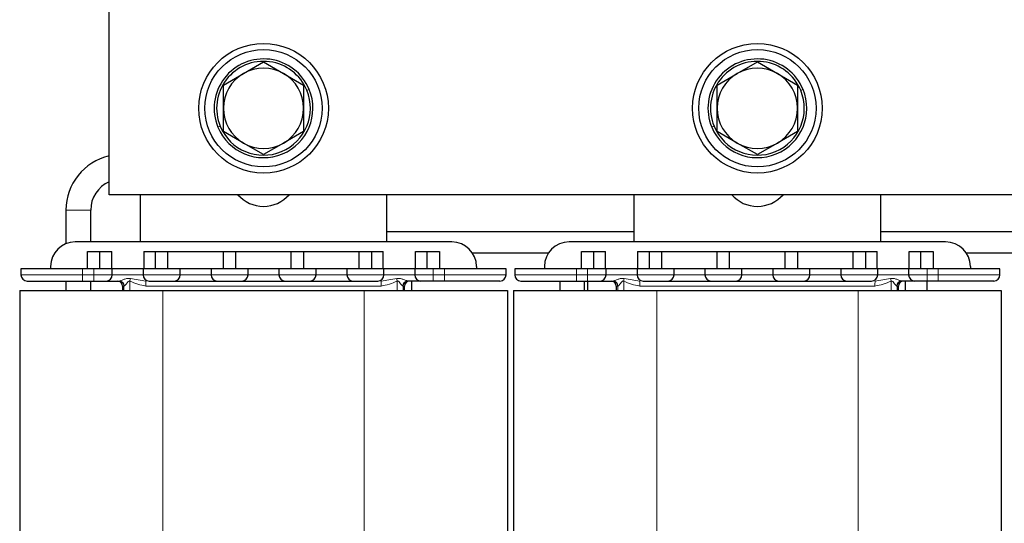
# Model space of a CAD drawing. Header units: millimetres. Extents: x 5 to 418, y -47 to 292.
# Tile 12 of 46: x 61 to 114, y 215 to 242. Entities that reach past the tile are written whole.
import ezdxf

# ---------------------------------------------------------------- set-up
doc = ezdxf.new("R2010")
doc.units = ezdxf.units.MM
doc.layers.add('SLD-0', color=7, linetype='Continuous')
doc.styles.add('SLDTEXTSTYLE0', font='TXT', dxfattribs={"width": 0.605})
doc.dimstyles.new('SLDDIMSTYLE0', dxfattribs={"dimtxt": 3.5, "dimasz": 3.302, "dimexe": 0, "dimexo": 0.0625, "dimgap": 0.875, "dimtad": 1, "dimlfac": 3, "dimrnd": 1e-09, "dimzin": 12, "dimdsep": 46, "dimtxsty": 'SLDTEXTSTYLE0', "dimsah": 1, "dimcen": 0.09, "dimadec": 0, "dimazin": 3, "dimtfac": 1, "dimtofl": 0, "dimtmove": 0, "dimatfit": 3, "dimfxl": 1, "dimfrac": 2, "dimtolj": 1, "dimtzin": 12, "dimarcsym": 0})

# ---------------------------------------------------------------- blocks, each defined once
blk = doc.blocks.new('_D_1')
at = {"layer": 'SLD-0'}
for p, q in [((112.587, 262.205), (157.822, 262.205)), ((156.822, 262.205), (156.822, 171.038)), ((149.187, 171.038), (157.822, 171.038))]:
    blk.add_line(p, q, dxfattribs=at)
for points in [[(156.822, 262.205), (156.314, 258.903), (157.33, 258.903)], [(156.822, 171.038), (157.33, 174.34), (156.314, 174.34)]]:
    blk.add_solid(points, dxfattribs=at)
at = {"layer": 'SLD-0', "insert": (152.311, 210.606), "char_height": 3.5, "attachment_point": 1, "rotation": 90, "style": 'SLDTEXTSTYLE0'}
blk.add_mtext('273,5', dxfattribs=at)

msp = doc.modelspace()

# ---------------------------------------------------------------- linework, layer by layer
at = {"color": 7, "linetype": 'Continuous', "lineweight": 25}
for p, q in [((65.6871, 232.5047), (65.6871, 245.1714)), ((72.9371, 239.0478), (74.0205, 239.6733)), ((74.0204, 239.6733), (75.1038, 239.0478)), ((99.6038, 239.0478), (100.6871, 239.6732)), ((100.6871, 239.6732), (101.7705, 239.0478)), ((71.8537, 238.4223), (72.9371, 239.0478)), ((75.1038, 239.0478), (76.1872, 238.4223)), ((98.5205, 238.4223), (99.6038, 239.0478)), ((101.7705, 239.0478), (102.8538, 238.4223)), ((71.8538, 237.1714), (71.8538, 238.4223)), ((76.1871, 238.4223), (76.1871, 237.1714)), ((98.5205, 237.1714), (98.5205, 238.4223)), ((102.8538, 238.4223), (102.8538, 237.1714)), ((71.8538, 235.9204), (71.8538, 237.1714)), ((76.1871, 237.1714), (76.1871, 235.9204)), ((98.5205, 235.9204), (98.5205, 237.1714)), ((102.8538, 237.1714), (102.8538, 235.9204)), ((72.9371, 235.295), (71.8537, 235.9205)), ((76.1872, 235.9205), (75.1038, 235.295)), ((99.6038, 235.295), (98.5205, 235.9204)), ((102.8538, 235.9204), (101.7705, 235.295)), ((74.0205, 234.6695), (72.9371, 235.295)), ((75.1038, 235.295), (74.0204, 234.6695)), ((100.6871, 234.6695), (99.6038, 235.295)), ((101.7705, 235.295), (100.6871, 234.6695)), ((135.6871, 232.5047), (65.6871, 232.5047)), ((67.3538, 232.5047), (67.3538, 229.9547)), ((80.6871, 229.9547), (80.6871, 232.5047)), ((94.0205, 232.5047), (94.0205, 229.9547)), ((107.3538, 229.9547), (107.3538, 232.5047)), ((63.3538, 231.6714), (63.3538, 229.8574)), ((64.6871, 229.9547), (64.6871, 231.6714)), ((94.0205, 230.5047), (80.6871, 230.5047)), ((120.6871, 230.5047), (107.3538, 230.5047)), ((84.1871, 229.9547), (63.8538, 229.9547)), ((110.8538, 229.9547), (90.5205, 229.9547)), ((64.5205, 228.5047), (64.5205, 229.438)), ((64.5205, 229.438), (65.1871, 229.438)), ((65.1871, 228.5047), (65.1871, 229.438)), ((65.1871, 229.438), (65.8205, 229.438)), ((65.8205, 228.5047), (65.8205, 229.438)), ((67.5538, 229.438), (67.5538, 228.5047)), ((67.5538, 229.438), (68.1871, 229.438)), ((68.1871, 229.438), (68.8538, 229.438)), ((68.1871, 228.5047), (68.1871, 229.438)), ((68.8538, 228.5047), (68.8538, 229.438)), ((68.8538, 229.438), (71.8538, 229.438)), ((71.8538, 228.5047), (71.8538, 229.438)), ((71.8538, 229.438), (72.5205, 229.438)), ((72.5205, 228.5047), (72.5205, 229.438)), ((72.5205, 229.438), (75.5205, 229.438)), ((75.5205, 228.5047), (75.5205, 229.438)), ((75.5205, 229.438), (76.1871, 229.438)), ((76.1871, 229.438), (76.1871, 228.5047)), ((76.1871, 229.438), (79.1871, 229.438)), ((79.1871, 228.5047), (79.1871, 229.438)), ((79.1871, 229.438), (79.8538, 229.438)), ((79.8538, 229.438), (79.8538, 228.5047)), ((79.8538, 229.438), (80.4871, 229.438)), ((80.4871, 228.5047), (80.4871, 229.438)), ((82.2205, 229.438), (82.8538, 229.438)), ((82.2205, 228.5047), (82.2205, 229.438)), ((82.8538, 229.438), (83.5205, 229.438)), ((82.8538, 228.5047), (82.8538, 229.438)), ((83.5205, 229.438), (83.5205, 228.5047)), ((89.3961, 229.338), (85.3115, 229.338)), ((91.1871, 229.438), (91.8538, 229.438)), ((91.1871, 228.5047), (91.1871, 229.438)), ((91.8538, 228.5047), (91.8538, 229.438)), ((91.8538, 229.438), (92.4871, 229.438)), ((92.4871, 228.5047), (92.4871, 229.438)), ((94.2205, 229.438), (94.2205, 228.5047)), ((94.2205, 229.438), (94.8538, 229.438)), ((94.8538, 229.438), (95.5205, 229.438)), ((94.8538, 228.5047), (94.8538, 229.438)), ((95.5205, 228.5047), (95.5205, 229.438)), ((95.5205, 229.438), (98.5205, 229.438)), ((98.5205, 229.438), (99.1871, 229.438)), ((98.5205, 228.5047), (98.5205, 229.438)), ((99.1871, 228.5047), (99.1871, 229.438)), ((99.1871, 229.438), (102.1871, 229.438)), ((102.1871, 229.438), (102.8538, 229.438)), ((102.1871, 228.5047), (102.1871, 229.438)), ((102.8538, 229.438), (102.8538, 228.5047)), ((102.8538, 229.438), (105.8538, 229.438)), ((105.8538, 228.5047), (105.8538, 229.438)), ((105.8538, 229.438), (106.5205, 229.438)), ((106.5205, 229.438), (106.5205, 228.5047)), ((106.5205, 229.438), (107.1538, 229.438)), ((107.1538, 228.5047), (107.1538, 229.438)), ((108.8871, 229.438), (109.5205, 229.438)), ((108.8871, 228.5047), (108.8871, 229.438)), ((109.5205, 229.438), (110.1871, 229.438)), ((109.5205, 228.5047), (109.5205, 229.438)), ((110.1871, 229.438), (110.1871, 228.5047)), ((116.0628, 229.338), (111.9782, 229.338)), ((62.5205, 228.6214), (62.5205, 228.5047)), ((85.5205, 228.6214), (85.5205, 228.5047)), ((89.1871, 228.6214), (89.1871, 228.5047)), ((112.1871, 228.6214), (112.1871, 228.5047)), ((60.9205, 228.5047), (60.9205, 228.1714)), ((64.2538, 228.5047), (60.9205, 228.5047)), ((64.8538, 228.5047), (64.2538, 228.5047)), ((65.8538, 228.5047), (64.8538, 228.5047)), ((65.8538, 228.1714), (65.8538, 228.5047)), ((67.5205, 228.5047), (65.8538, 228.5047)), ((67.5205, 228.5047), (67.5205, 228.1714)), ((69.5205, 228.5047), (67.5205, 228.5047)), ((69.5205, 228.1714), (69.5205, 228.5047)), ((71.1871, 228.5047), (69.5205, 228.5047)), ((71.1871, 228.5047), (71.1871, 228.1714)), ((73.1871, 228.5047), (71.1871, 228.5047)), ((73.1871, 228.1714), (73.1871, 228.5047)), ((74.8538, 228.5047), (73.1871, 228.5047)), ((74.8538, 228.5047), (74.8538, 228.1714)), ((76.8538, 228.5047), (74.8538, 228.5047)), ((76.8538, 228.1714), (76.8538, 228.5047)), ((78.5205, 228.5047), (76.8538, 228.5047)), ((78.5205, 228.5047), (78.5205, 228.1714)), ((80.5205, 228.5047), (78.5205, 228.5047)), ((80.5205, 228.1714), (80.5205, 228.5047)), ((82.1871, 228.5047), (80.5205, 228.5047)), ((82.1871, 228.5047), (82.1871, 228.1714)), ((83.1871, 228.5047), (82.1871, 228.5047)), ((83.7871, 228.5047), (83.1871, 228.5047)), ((87.1205, 228.5047), (83.7871, 228.5047)), ((87.1205, 228.1714), (87.1205, 228.5047)), ((87.5871, 228.5047), (87.5871, 228.1714)), ((90.9205, 228.5047), (87.5871, 228.5047)), ((91.5205, 228.5047), (90.9205, 228.5047)), ((92.5205, 228.5047), (91.5205, 228.5047)), ((92.5205, 228.1714), (92.5205, 228.5047)), ((94.1871, 228.5047), (92.5205, 228.5047)), ((94.1871, 228.5047), (94.1871, 228.1714)), ((96.1871, 228.5047), (94.1871, 228.5047)), ((96.1871, 228.1714), (96.1871, 228.5047)), ((97.8538, 228.5047), (96.1871, 228.5047)), ((97.8538, 228.5047), (97.8538, 228.1714)), ((99.8538, 228.5047), (97.8538, 228.5047)), ((99.8538, 228.1714), (99.8538, 228.5047)), ((101.5205, 228.5047), (99.8538, 228.5047)), ((101.5205, 228.5047), (101.5205, 228.1714)), ((103.5205, 228.5047), (101.5205, 228.5047)), ((103.5205, 228.1714), (103.5205, 228.5047)), ((105.1871, 228.5047), (103.5205, 228.5047)), ((105.1871, 228.5047), (105.1871, 228.1714)), ((107.1871, 228.5047), (105.1871, 228.5047)), ((107.1871, 228.1714), (107.1871, 228.5047)), ((108.8538, 228.5047), (107.1871, 228.5047)), ((108.8538, 228.5047), (108.8538, 228.1714)), ((109.8538, 228.5047), (108.8538, 228.5047)), ((110.4538, 228.5047), (109.8538, 228.5047)), ((113.7871, 228.5047), (110.4538, 228.5047)), ((113.7871, 228.1714), (113.7871, 228.5047)), ((63.3538, 227.838), (63.3538, 227.338)), ((64.2538, 227.838), (64.8538, 227.838)), ((64.6871, 227.338), (64.6871, 227.838)), ((66.4038, 227.5714), (66.4038, 227.338)), ((81.6371, 227.338), (81.6371, 227.5714)), ((82.0205, 227.338), (82.0205, 227.838)), ((83.7871, 227.838), (83.1871, 227.838)), ((90.0205, 227.838), (90.0205, 227.338)), ((90.9205, 227.838), (91.5205, 227.838)), ((91.3538, 227.338), (91.3538, 227.838)), ((91.5205, 227.838), (91.5205, 227.338)), ((93.0705, 227.5714), (93.0705, 227.338)), ((108.3038, 227.338), (108.3038, 227.5714)), ((108.6871, 227.338), (108.6871, 227.838)), ((109.8538, 227.338), (109.8538, 227.838)), ((110.4538, 227.838), (109.8538, 227.838)), ((60.8538, 227.338), (60.8538, 190.1714)), ((60.8538, 227.338), (68.5871, 227.338)), ((68.5871, 227.338), (79.4538, 227.338)), ((79.4538, 227.338), (87.1871, 227.338)), ((87.1871, 227.338), (87.1871, 190.1714)), ((87.5205, 227.338), (87.5205, 190.1714)), ((87.5205, 227.338), (95.2538, 227.338)), ((95.2538, 227.338), (106.1205, 227.338)), ((106.1205, 227.338), (113.8538, 227.338)), ((113.8538, 227.338), (113.8538, 190.1714))]:
    msp.add_line(p, q, dxfattribs=at)
at = {"color": 7, "linetype": 'Continuous', "lineweight": 18}
for p, q in [((76.3606, 238.1418), (76.4838, 238.1928)), ((103.0273, 238.1418), (103.1504, 238.1928)), ((71.6804, 236.201), (71.5572, 236.1499)), ((98.347, 236.201), (98.2239, 236.1499)), ((63.3538, 231.6714), (64.6871, 231.6714)), ((60.9205, 228.1714), (64.2538, 228.1714)), ((64.2538, 228.1714), (64.2538, 228.5047)), ((64.2538, 227.838), (64.2538, 228.1714)), ((64.8538, 228.1714), (64.2538, 228.1714)), ((64.8538, 228.5047), (64.8538, 228.1714)), ((64.8538, 228.1714), (65.8538, 228.1714)), ((64.8538, 227.838), (64.8538, 228.1714)), ((67.5205, 228.1714), (65.8538, 228.1714)), ((67.5205, 228.1714), (69.5205, 228.1714)), ((71.1871, 228.1714), (69.5205, 228.1714)), ((71.1871, 228.1714), (73.1871, 228.1714)), ((74.8538, 228.1714), (73.1871, 228.1714)), ((74.8538, 228.1714), (76.8538, 228.1714)), ((78.5205, 228.1714), (76.8538, 228.1714)), ((78.5205, 228.1714), (80.5205, 228.1714)), ((82.1871, 228.1714), (80.5205, 228.1714)), ((82.1871, 228.1714), (83.1871, 228.1714)), ((83.1871, 228.1714), (83.1871, 228.5047)), ((83.1871, 227.838), (83.1871, 228.1714)), ((83.7871, 228.1714), (83.1871, 228.1714)), ((83.7871, 228.5047), (83.7871, 228.1714)), ((83.7871, 227.838), (83.7871, 228.1714)), ((83.7871, 228.1714), (87.1205, 228.1714)), ((87.5871, 228.1714), (90.9205, 228.1714)), ((90.9205, 228.1714), (90.9205, 228.5047)), ((90.9205, 227.838), (90.9205, 228.1714)), ((91.5205, 228.1714), (90.9205, 228.1714)), ((91.5205, 228.5047), (91.5205, 228.1714)), ((91.5205, 228.1714), (92.5205, 228.1714)), ((91.5205, 227.838), (91.5205, 228.1714)), ((94.1871, 228.1714), (92.5205, 228.1714)), ((94.1871, 228.1714), (96.1871, 228.1714)), ((97.8538, 228.1714), (96.1871, 228.1714)), ((97.8538, 228.1714), (99.8538, 228.1714)), ((101.5205, 228.1714), (99.8538, 228.1714)), ((101.5205, 228.1714), (103.5205, 228.1714)), ((105.1871, 228.1714), (103.5205, 228.1714)), ((105.1871, 228.1714), (107.1871, 228.1714)), ((108.8538, 228.1714), (107.1871, 228.1714)), ((108.8538, 228.1714), (109.8538, 228.1714)), ((109.8538, 228.1714), (109.8538, 228.5047)), ((109.8538, 227.838), (109.8538, 228.1714)), ((110.4538, 228.1714), (109.8538, 228.1714)), ((110.4538, 228.5047), (110.4538, 228.1714)), ((110.4538, 227.838), (110.4538, 228.1714)), ((110.4538, 228.1714), (113.7871, 228.1714)), ((66.4773, 227.5714), (66.4038, 227.5714)), ((66.4773, 227.338), (66.4773, 227.5714)), ((66.4928, 227.5714), (66.4773, 227.5714)), ((66.8021, 227.8387), (66.8021, 227.338)), ((80.3709, 227.5714), (67.6701, 227.5714)), ((81.2389, 227.338), (81.2389, 227.8387)), ((81.5637, 227.5714), (81.5482, 227.5714)), ((81.5637, 227.5714), (81.5637, 227.338)), ((81.6371, 227.5714), (81.5637, 227.5714)), ((93.1439, 227.5714), (93.0705, 227.5714)), ((93.1439, 227.338), (93.1439, 227.5714)), ((93.1595, 227.5714), (93.1439, 227.5714)), ((93.4687, 227.8387), (93.4687, 227.338)), ((107.0376, 227.5714), (94.3367, 227.5714)), ((107.9056, 227.338), (107.9056, 227.8387)), ((108.2303, 227.5714), (108.2148, 227.5714)), ((108.2303, 227.5714), (108.2303, 227.338)), ((108.3038, 227.5714), (108.2303, 227.5714)), ((68.5871, 227.338), (68.5871, 190.1714)), ((79.4538, 227.338), (79.4538, 190.1714)), ((95.2538, 227.338), (95.2538, 190.1714)), ((106.1205, 227.338), (106.1205, 190.1714))]:
    msp.add_line(p, q, dxfattribs=at)
at = {"color": 7, "linetype": 'Continuous', "lineweight": 25}
for centre, radius in [((74.0205, 237.1714), 3.5), ((74.0205, 237.1714), 3.1667), ((100.6871, 237.1714), 3.5), ((100.6871, 237.1714), 3.1667)]:
    msp.add_circle(centre, radius, dxfattribs=at)
for centre, radius, start, end in [((74.0205, 237.1714), 2.6667, 22.52267, 202.52267), ((100.6871, 237.1714), 2.6667, 22.52267, 202.52267), ((74.0205, 237.1714), 2.5333, 22.52267, 202.52267), ((74.0205, 237.1714), 2.1667, 60, 120), ((100.6871, 237.1714), 2.5333, 22.52267, 202.52267), ((100.6871, 237.1714), 2.1667, 60, 120), ((74.0205, 237.1714), 2.1667, 120, 180), ((74.0205, 237.1714), 2.1667, 0, 60), ((100.6871, 237.1714), 2.1667, 120, 180), ((100.6871, 237.1714), 2.1667, 0, 60), ((74.0205, 237.1714), 2.6667, 202.52267, 22.52267), ((100.6871, 237.1714), 2.6667, 202.52267, 22.52267), ((74.0205, 237.1714), 2.5333, 202.52267, 22.52267), ((100.6871, 237.1714), 2.5333, 202.52267, 22.52267), ((74.0205, 237.1714), 2.1667, 180, 240), ((74.0205, 237.1714), 2.1667, 300, 0), ((100.6871, 237.1714), 2.1667, 180, 240), ((100.6871, 237.1714), 2.1667, 300, 0), ((74.0205, 237.1714), 2.1667, 240, 300), ((100.6871, 237.1714), 2.1667, 240, 300), ((66.3538, 231.6714), 3, 102.83959, 180), ((66.3538, 231.6714), 1.6667, 113.57818, 180), ((74.0205, 233.7047), 1.8333, 220.88519, 319.11481), ((100.6871, 233.7047), 1.8333, 220.88519, 319.11481), ((63.8538, 228.6214), 1.3333, 90, 180), ((84.1871, 228.6214), 1.3333, 0, 90), ((90.5205, 228.6214), 1.3333, 90, 180), ((110.8538, 228.6214), 1.3333, 0, 90), ((61.2538, 228.1714), 0.3333, 180, 270), ((65.5205, 228.1714), 0.3333, 270, 0), ((67.8538, 228.1714), 0.3333, 180, 270), ((69.1871, 228.1714), 0.3333, 270, 0), ((71.5205, 228.1714), 0.3333, 180, 270), ((72.8538, 228.1714), 0.3333, 270, 0), ((75.1871, 228.1714), 0.3333, 180, 270), ((76.5205, 228.1714), 0.3333, 270, 0), ((78.8538, 228.1714), 0.3333, 180, 270), ((80.1871, 228.1714), 0.3333, 270, 0), ((82.5205, 228.1714), 0.3333, 180, 270), ((86.7871, 228.1714), 0.3333, 270, 0), ((87.9205, 228.1714), 0.3333, 180, 270), ((92.1871, 228.1714), 0.3333, 270, 0), ((94.5205, 228.1714), 0.3333, 180, 270), ((95.8538, 228.1714), 0.3333, 270, 0), ((98.1871, 228.1714), 0.3333, 180, 270), ((99.5205, 228.1714), 0.3333, 270, 0), ((101.8538, 228.1714), 0.3333, 180, 270), ((103.1871, 228.1714), 0.3333, 270, 0), ((105.5205, 228.1714), 0.3333, 180, 270), ((106.8538, 228.1714), 0.3333, 270, 0), ((109.1871, 228.1714), 0.3333, 180, 270), ((113.4538, 228.1714), 0.3333, 270, 0), ((66.1371, 227.5714), 0.2667, 0, 90), ((81.9038, 227.5714), 0.2667, 90, 180), ((92.8038, 227.5714), 0.2667, 0, 90), ((108.5705, 227.5714), 0.2667, 90, 180)]:
    msp.add_arc(centre, radius, start, end, dxfattribs=at)
at = {"color": 7, "linetype": 'Continuous', "lineweight": 18}
for centre, radius, start, end in [((66.2106, 227.5714), 0.2666, 359.99406, 89.99406), ((66.2322, 227.5775), 0.2607, 358.66187, 88.59623), ((57.9589, 229.6618), 9.0292, 348.35148, 349.30772), ((64.6836, 227.638), 2.9872, 358.72182, 3.83965), ((83.3573, 227.638), 2.9872, 176.16035, 181.27818), ((90.0821, 229.6618), 9.0292, 190.69228, 191.64852), ((81.8088, 227.5775), 0.2607, 91.40377, 181.33813), ((81.8303, 227.5714), 0.2666, 90.00594, 180.00594), ((92.8773, 227.5714), 0.2666, 359.99406, 89.99406), ((92.8989, 227.5775), 0.2607, 358.66187, 88.59623), ((84.6255, 229.6618), 9.0292, 348.35148, 349.30772), ((91.3503, 227.638), 2.9872, 358.72182, 3.83965), ((110.024, 227.638), 2.9872, 176.16035, 181.27818), ((116.7488, 229.6618), 9.0292, 190.69228, 191.64852), ((108.4754, 227.5775), 0.2607, 91.40377, 181.33813), ((108.497, 227.5714), 0.2666, 90.00594, 180.00594)]:
    msp.add_arc(centre, radius, start, end, dxfattribs=at)
at = {"color": 7, "linetype": 'Continuous', "lineweight": 25}
for points, knots in [([(61.2538, 227.838), (61.2939, 227.838), (61.3555, 227.838), (61.7296, 227.838), (62.1168, 227.838), (62.5974, 227.838), (63.2959, 227.838), (63.8764, 227.838), (64.2538, 227.838)], [0, 0, 0, 0, 0.2394568, 0.3683607, 0.5, 0.6316393, 0.7605432, 1, 1, 1, 1]), ([(64.8538, 227.838), (64.9377, 227.838), (65.0671, 227.838), (65.2225, 227.838), (65.3286, 227.838), (65.4147, 227.838), (65.4977, 227.838), (65.5115, 227.838), (65.5205, 227.838)], [0, 0, 0, 0, 0.2394429, 0.3698071, 0.5000001, 0.6303641, 0.7605571, 1, 1, 1, 1]), ([(65.5205, 227.838), (65.5298, 227.838), (65.5489, 227.838), (65.7035, 227.838), (65.935, 227.838), (66.1389, 227.838), (66.2386, 227.838)], [0, 0, 0, 0, 0.2445175, 0.5, 0.7554825, 1, 1, 1, 1]), ([(67.8538, 227.838), (67.8628, 227.838), (67.8766, 227.838), (67.9596, 227.838), (68.0458, 227.838), (68.1519, 227.838), (68.3072, 227.838), (68.5205, 227.838), (68.7338, 227.838), (68.8892, 227.838), (68.9952, 227.838), (69.0814, 227.838), (69.1644, 227.838), (69.1782, 227.838), (69.1871, 227.838)], [0, 0, 0, 0, 0.1197215, 0.1849035, 0.25, 0.3151821, 0.3802785, 0.5, 0.6197215, 0.6849035, 0.75, 0.8151821, 0.8802785, 1, 1, 1, 1]), ([(69.1871, 227.838), (69.2028, 227.838), (69.227, 227.838), (69.3723, 227.838), (69.5231, 227.838), (69.7087, 227.838), (69.9806, 227.838), (70.3538, 227.838), (70.7271, 227.838), (70.999, 227.838), (71.1846, 227.838), (71.3354, 227.838), (71.4806, 227.838), (71.5048, 227.838), (71.5205, 227.838)], [0, 0, 0, 0, 0.11972147, 0.1848852, 0.25000002, 0.31516373, 0.38027853, 0.5, 0.61972147, 0.6848852, 0.75000002, 0.81516373, 0.88027853, 1, 1, 1, 1]), ([(71.5205, 227.838), (71.5294, 227.838), (71.5433, 227.838), (71.6263, 227.838), (71.7125, 227.838), (71.8185, 227.838), (71.9739, 227.838), (72.1871, 227.838), (72.4005, 227.838), (72.5558, 227.838), (72.6619, 227.838), (72.748, 227.838), (72.831, 227.838), (72.8449, 227.838), (72.8538, 227.838)], [0, 0, 0, 0, 0.1197215, 0.1849035, 0.25, 0.3151821, 0.3802785, 0.5, 0.6197215, 0.6849035, 0.75, 0.8151821, 0.8802785, 1, 1, 1, 1]), ([(72.8538, 227.838), (72.8695, 227.838), (72.8937, 227.838), (73.039, 227.838), (73.1898, 227.838), (73.3754, 227.838), (73.6473, 227.838), (74.0205, 227.838), (74.3938, 227.838), (74.6656, 227.838), (74.8513, 227.838), (75.002, 227.838), (75.1473, 227.838), (75.1715, 227.838), (75.1871, 227.838)], [0, 0, 0, 0, 0.1197215, 0.1848852, 0.25, 0.3151637, 0.3802785, 0.5, 0.6197215, 0.6848852, 0.75, 0.8151637, 0.8802785, 1, 1, 1, 1]), ([(75.1871, 227.838), (75.1961, 227.838), (75.2099, 227.838), (75.293, 227.838), (75.3791, 227.838), (75.4852, 227.838), (75.6406, 227.838), (75.8538, 227.838), (76.0671, 227.838), (76.2225, 227.838), (76.3286, 227.838), (76.4147, 227.838), (76.4977, 227.838), (76.5115, 227.838), (76.5205, 227.838)], [0, 0, 0, 0, 0.1197215, 0.1849035, 0.25, 0.3151821, 0.3802785, 0.5, 0.6197215, 0.6849035, 0.75, 0.8151821, 0.8802785, 1, 1, 1, 1]), ([(76.5205, 227.838), (76.5362, 227.838), (76.5604, 227.838), (76.7056, 227.838), (76.8564, 227.838), (77.042, 227.838), (77.3139, 227.838), (77.6871, 227.838), (78.0604, 227.838), (78.3323, 227.838), (78.518, 227.838), (78.6687, 227.838), (78.814, 227.838), (78.8381, 227.838), (78.8538, 227.838)], [0, 0, 0, 0, 0.1197215, 0.1848852, 0.25, 0.3151637, 0.3802785, 0.5, 0.6197215, 0.6848852, 0.75, 0.8151637, 0.8802785, 1, 1, 1, 1]), ([(78.8538, 227.838), (78.8628, 227.838), (78.8766, 227.838), (78.9596, 227.838), (79.0458, 227.838), (79.1519, 227.838), (79.3072, 227.838), (79.5205, 227.838), (79.7338, 227.838), (79.8892, 227.838), (79.9952, 227.838), (80.0814, 227.838), (80.1644, 227.838), (80.1782, 227.838), (80.1871, 227.838)], [0, 0, 0, 0, 0.1197215, 0.1849035, 0.25, 0.3151821, 0.3802785, 0.5, 0.6197215, 0.6849035, 0.75, 0.8151821, 0.8802785, 1, 1, 1, 1]), ([(82.5205, 227.838), (82.5111, 227.838), (82.4921, 227.838), (82.3375, 227.838), (82.106, 227.838), (81.9021, 227.838), (81.8024, 227.838)], [0, 0, 0, 0, 0.2445175, 0.5, 0.7554825, 1, 1, 1, 1]), ([(83.1871, 227.838), (83.1033, 227.838), (82.9739, 227.838), (82.8185, 227.838), (82.7125, 227.838), (82.6263, 227.838), (82.5433, 227.838), (82.5294, 227.838), (82.5205, 227.838)], [0, 0, 0, 0, 0.2394429, 0.3696359, 0.4999999, 0.6301929, 0.7605571, 1, 1, 1, 1]), ([(86.7871, 227.838), (86.7471, 227.838), (86.6854, 227.838), (86.3113, 227.838), (85.9242, 227.838), (85.4435, 227.838), (84.7451, 227.838), (84.1645, 227.838), (83.7871, 227.838)], [0, 0, 0, 0, 0.2394568, 0.3683607, 0.5, 0.6316393, 0.7605432, 1, 1, 1, 1]), ([(87.9205, 227.838), (87.9606, 227.838), (88.0222, 227.838), (88.3963, 227.838), (88.7835, 227.838), (89.2641, 227.838), (89.9625, 227.838), (90.5431, 227.838), (90.9205, 227.838)], [0, 0, 0, 0, 0.2394568, 0.3683607, 0.5, 0.6316393, 0.7605432, 1, 1, 1, 1]), ([(91.5205, 227.838), (91.6043, 227.838), (91.7338, 227.838), (91.8892, 227.838), (91.9952, 227.838), (92.0814, 227.838), (92.1644, 227.838), (92.1782, 227.838), (92.1871, 227.838)], [0, 0, 0, 0, 0.2394429, 0.3698071, 0.5000001, 0.6303641, 0.7605571, 1, 1, 1, 1]), ([(92.1871, 227.838), (92.1965, 227.838), (92.2156, 227.838), (92.3701, 227.838), (92.6017, 227.838), (92.8056, 227.838), (92.9053, 227.838)], [0, 0, 0, 0, 0.2445175, 0.5, 0.7554825, 1, 1, 1, 1]), ([(94.5205, 227.838), (94.5294, 227.838), (94.5433, 227.838), (94.6263, 227.838), (94.7125, 227.838), (94.8185, 227.838), (94.9739, 227.838), (95.1871, 227.838), (95.4005, 227.838), (95.5558, 227.838), (95.6619, 227.838), (95.748, 227.838), (95.831, 227.838), (95.8449, 227.838), (95.8538, 227.838)], [0, 0, 0, 0, 0.1197215, 0.1849035, 0.25, 0.3151821, 0.3802785, 0.5, 0.6197215, 0.6849035, 0.75, 0.8151821, 0.8802785, 1, 1, 1, 1]), ([(95.8538, 227.838), (95.8695, 227.838), (95.8937, 227.838), (96.039, 227.838), (96.1898, 227.838), (96.3754, 227.838), (96.6473, 227.838), (97.0205, 227.838), (97.3938, 227.838), (97.6656, 227.838), (97.8513, 227.838), (98.002, 227.838), (98.1473, 227.838), (98.1715, 227.838), (98.1871, 227.838)], [0, 0, 0, 0, 0.1197215, 0.1848852, 0.25, 0.3151637, 0.3802785, 0.5, 0.6197215, 0.6848852, 0.75, 0.8151637, 0.8802785, 1, 1, 1, 1]), ([(98.1871, 227.838), (98.1961, 227.838), (98.2099, 227.838), (98.293, 227.838), (98.3791, 227.838), (98.4852, 227.838), (98.6406, 227.838), (98.8538, 227.838), (99.0671, 227.838), (99.2225, 227.838), (99.3286, 227.838), (99.4147, 227.838), (99.4977, 227.838), (99.5115, 227.838), (99.5205, 227.838)], [0, 0, 0, 0, 0.1197215, 0.1849035, 0.25, 0.3151821, 0.3802785, 0.5, 0.6197215, 0.6849035, 0.75, 0.8151821, 0.8802785, 1, 1, 1, 1]), ([(99.5205, 227.838), (99.5362, 227.838), (99.5604, 227.838), (99.7056, 227.838), (99.8564, 227.838), (100.042, 227.838), (100.3139, 227.838), (100.6871, 227.838), (101.0604, 227.838), (101.3323, 227.838), (101.518, 227.838), (101.6687, 227.838), (101.814, 227.838), (101.8381, 227.838), (101.8538, 227.838)], [0, 0, 0, 0, 0.1197215, 0.1848852, 0.25, 0.3151637, 0.3802785, 0.5, 0.6197215, 0.6848852, 0.75, 0.8151637, 0.8802785, 1, 1, 1, 1]), ([(101.8538, 227.838), (101.8628, 227.838), (101.8766, 227.838), (101.9596, 227.838), (102.0458, 227.838), (102.1519, 227.838), (102.3072, 227.838), (102.5205, 227.838), (102.7338, 227.838), (102.8892, 227.838), (102.9952, 227.838), (103.0814, 227.838), (103.1644, 227.838), (103.1782, 227.838), (103.1871, 227.838)], [0, 0, 0, 0, 0.1197215, 0.1849035, 0.25, 0.3151821, 0.3802785, 0.5, 0.6197215, 0.6849035, 0.75, 0.8151821, 0.8802785, 1, 1, 1, 1]), ([(103.1871, 227.838), (103.2028, 227.838), (103.227, 227.838), (103.3723, 227.838), (103.5231, 227.838), (103.7087, 227.838), (103.9806, 227.838), (104.3538, 227.838), (104.7271, 227.838), (104.999, 227.838), (105.1846, 227.838), (105.3354, 227.838), (105.4806, 227.838), (105.5048, 227.838), (105.5205, 227.838)], [0, 0, 0, 0, 0.1197215, 0.1848852, 0.25, 0.3151637, 0.3802785, 0.5, 0.6197215, 0.6848852, 0.75, 0.8151637, 0.8802785, 1, 1, 1, 1]), ([(105.5205, 227.838), (105.5294, 227.838), (105.5433, 227.838), (105.6263, 227.838), (105.7125, 227.838), (105.8185, 227.838), (105.9739, 227.838), (106.1871, 227.838), (106.4005, 227.838), (106.5558, 227.838), (106.6619, 227.838), (106.748, 227.838), (106.831, 227.838), (106.8449, 227.838), (106.8538, 227.838)], [0, 0, 0, 0, 0.1197215, 0.1849035, 0.25, 0.3151821, 0.3802785, 0.5, 0.6197215, 0.6849035, 0.75, 0.8151821, 0.8802785, 1, 1, 1, 1]), ([(109.1871, 227.838), (109.1778, 227.838), (109.1587, 227.838), (109.0042, 227.838), (108.7726, 227.838), (108.5687, 227.838), (108.469, 227.838)], [0, 0, 0, 0, 0.2445175, 0.5, 0.7554825, 1, 1, 1, 1]), ([(109.8538, 227.838), (109.77, 227.838), (109.6406, 227.838), (109.4852, 227.838), (109.3791, 227.838), (109.293, 227.838), (109.2099, 227.838), (109.1961, 227.838), (109.1871, 227.838)], [0, 0, 0, 0, 0.2394429, 0.3696359, 0.4999999, 0.6301929, 0.7605571, 1, 1, 1, 1]), ([(113.4538, 227.838), (113.4137, 227.838), (113.3521, 227.838), (112.978, 227.838), (112.5908, 227.838), (112.1102, 227.838), (111.4117, 227.838), (110.8312, 227.838), (110.4538, 227.838)], [0, 0, 0, 0, 0.2394568, 0.3683607, 0.5, 0.6316393, 0.7605432, 1, 1, 1, 1])]:
    msp.add_open_spline(points, degree=3, knots=knots, dxfattribs=at)
at = {"color": 7, "linetype": 'Continuous', "lineweight": 18}
for points, knots in [([(66.2386, 227.838), (66.2429, 227.8386), (66.2515, 227.8397), (66.2838, 227.851), (66.3627, 227.8847), (66.4952, 227.9391), (66.6598, 227.988), (66.7741, 227.987), (66.8313, 227.9866)], [0, 0, 0, 0, 0.0631706, 0.1242119, 0.2509182, 0.5000568, 0.7501936, 1, 1, 1, 1]), ([(66.8021, 227.8387), (66.797, 227.8403), (66.7871, 227.8433), (66.7713, 227.8433), (66.7556, 227.8398), (66.7265, 227.8261), (66.6922, 227.7922), (66.6585, 227.7504), (66.6343, 227.7182), (66.599, 227.6705), (66.5592, 227.6194), (66.5154, 227.5778), (66.5001, 227.5734), (66.4928, 227.5714)], [0, 0, 0, 0, 0.0306893, 0.060731, 0.0917497, 0.125228, 0.2502124, 0.3752396, 0.453445, 0.5001229, 0.7492145, 0.8805648, 1, 1, 1, 1]), ([(67.6701, 227.5714), (67.5209, 227.5977), (67.2205, 227.6507), (66.9422, 227.7758), (66.8021, 227.8387)], [0, 0, 0, 0, 0.4965302, 1, 1, 1, 1]), ([(66.8313, 227.9866), (66.9728, 227.959), (67.2559, 227.9037), (67.528, 227.8599), (67.6641, 227.838)], [0, 0, 0, 0, 0.4995887, 1, 1, 1, 1]), ([(81.2389, 227.8387), (81.0993, 227.7761), (80.821, 227.6511), (80.5206, 227.5979), (80.3709, 227.5714)], [0, 0, 0, 0, 0.5016662, 1, 1, 1, 1]), ([(80.3769, 227.838), (80.513, 227.8599), (80.785, 227.9037), (81.0682, 227.959), (81.2097, 227.9866)], [0, 0, 0, 0, 0.5004494, 1, 1, 1, 1]), ([(81.2097, 227.9866), (81.2669, 227.987), (81.3812, 227.9879), (81.5458, 227.9391), (81.6782, 227.8847), (81.7571, 227.851), (81.7895, 227.8397), (81.798, 227.8386), (81.8024, 227.838)], [0, 0, 0, 0, 0.2500984, 0.4999525, 0.7488052, 0.8756538, 0.9367591, 1, 1, 1, 1]), ([(81.5482, 227.5714), (81.5409, 227.5734), (81.5257, 227.5777), (81.4821, 227.619), (81.4235, 227.6944), (81.3641, 227.7768), (81.3149, 227.8257), (81.2858, 227.8397), (81.27, 227.8433), (81.254, 227.8433), (81.244, 227.8403), (81.2389, 227.8387)], [0, 0, 0, 0, 0.1189222, 0.2496234, 0.4984742, 0.7481805, 0.8734682, 0.9073659, 0.9387175, 0.9690395, 1, 1, 1, 1]), ([(92.9053, 227.838), (92.9096, 227.8386), (92.9181, 227.8397), (92.9505, 227.851), (93.0294, 227.8847), (93.1618, 227.9391), (93.3265, 227.988), (93.4408, 227.987), (93.4979, 227.9866)], [0, 0, 0, 0, 0.0631706, 0.1242119, 0.2509182, 0.5000568, 0.7501936, 1, 1, 1, 1]), ([(93.4687, 227.8387), (93.4637, 227.8403), (93.4537, 227.8433), (93.4379, 227.8433), (93.4222, 227.8398), (93.3932, 227.8261), (93.3589, 227.7922), (93.3252, 227.7504), (93.3009, 227.7182), (93.2657, 227.6705), (93.2259, 227.6194), (93.182, 227.5778), (93.1667, 227.5734), (93.1595, 227.5714)], [0, 0, 0, 0, 0.0306893, 0.060731, 0.0917497, 0.125228, 0.2502124, 0.3752396, 0.453445, 0.5001229, 0.7492145, 0.8805648, 1, 1, 1, 1]), ([(94.3367, 227.5714), (94.1875, 227.5977), (93.8871, 227.6507), (93.6088, 227.7758), (93.4687, 227.8387)], [0, 0, 0, 0, 0.4965302, 1, 1, 1, 1]), ([(93.4979, 227.9866), (93.6394, 227.959), (93.9226, 227.9037), (94.1946, 227.8599), (94.3308, 227.838)], [0, 0, 0, 0, 0.4995887, 1, 1, 1, 1]), ([(107.9056, 227.8387), (107.7659, 227.7761), (107.4876, 227.6511), (107.1873, 227.5979), (107.0376, 227.5714)], [0, 0, 0, 0, 0.5016662, 1, 1, 1, 1]), ([(107.0435, 227.838), (107.1797, 227.8599), (107.4517, 227.9037), (107.7349, 227.959), (107.8764, 227.9866)], [0, 0, 0, 0, 0.5004494, 1, 1, 1, 1]), ([(107.8764, 227.9866), (107.9336, 227.987), (108.0479, 227.9879), (108.2125, 227.9391), (108.3448, 227.8847), (108.4237, 227.851), (108.4562, 227.8397), (108.4647, 227.8386), (108.469, 227.838)], [0, 0, 0, 0, 0.2500984, 0.4999525, 0.7488052, 0.8756538, 0.9367591, 1, 1, 1, 1]), ([(108.2148, 227.5714), (108.2076, 227.5734), (108.1924, 227.5777), (108.1487, 227.619), (108.0901, 227.6944), (108.0308, 227.7768), (107.9816, 227.8257), (107.9525, 227.8397), (107.9366, 227.8433), (107.9207, 227.8433), (107.9106, 227.8403), (107.9056, 227.8387)], [0, 0, 0, 0, 0.1189222, 0.2496234, 0.4984742, 0.7481805, 0.8734682, 0.9073659, 0.9387175, 0.9690395, 1, 1, 1, 1])]:
    msp.add_open_spline(points, degree=3, knots=knots, dxfattribs=at)

# ---------------------------------------------------------------- dimensions: what is measured, and where the dimension line sits
at = {"layer": 'SLD-0'}
dim = msp.add_linear_dim(base=(156.8224, 171.038), p1=(112.5871, 262.2047), p2=(149.1871, 171.038), angle=90, dimstyle='SLDDIMSTYLE0', dxfattribs=at)
dim.commit()
dim.dimension.update_dxf_attribs({"geometry": '_D_1', "text_midpoint": (156.8224, 216.6214), "dimtype": 160})

doc.saveas('drawing.dxf')
